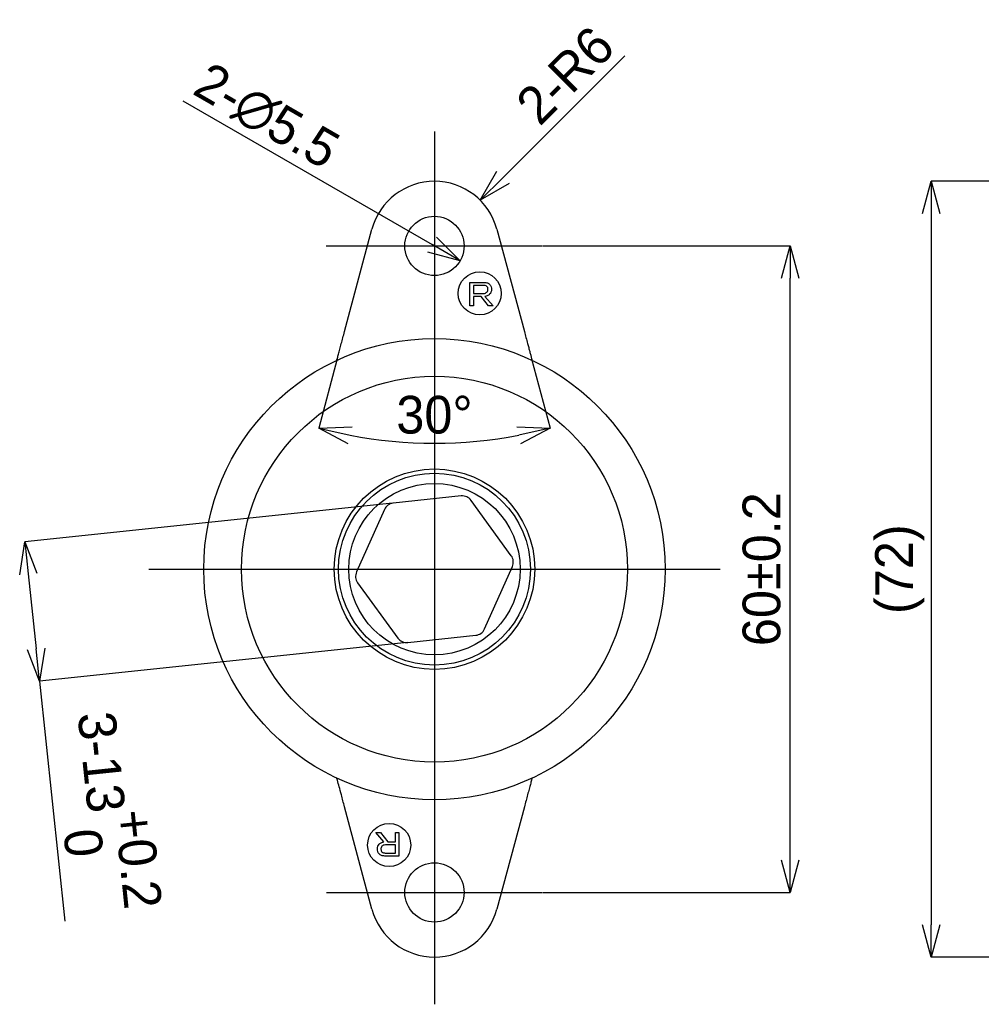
# Model space of a CAD drawing. Extents: x 13 to 256, y 19 to 302.
# Tile 2 of 4: x 14 to 103, y 200 to 291. Entities that reach past the tile are written whole.
import ezdxf

# ---------------------------------------------------------------- set-up
doc = ezdxf.new("R2010")
doc.units = 0
doc.header["$PDSIZE"] = -1
doc.linetypes.add('SLD-実線', pattern=[0])
doc.layers.get('0').update_dxf_attribs({"linetype": 'CONTINUOUS'})
doc.layers.get('Defpoints').update_dxf_attribs({"linetype": 'CONTINUOUS'})
doc.layers.add('SLD-0', color=7, linetype='SLD-実線')
doc.styles.add('SLDTEXTSTYLE1', font='txt')
doc.dimstyles.new('SLDDIMSTYLE0', dxfattribs={"dimtxt": 3.5, "dimasz": 3, "dimexe": 0, "dimexo": 0.0625, "dimgap": 0.875, "dimtad": 3, "dimdec": 4, "dimzin": 12, "dimdsep": 46, "dimtxsty": 'SLDTEXTSTYLE1', "dimblk1": 'OPEN30', "dimblk2": 'OPEN30', "dimsah": 1, "dimcen": 0.09, "dimazin": 0, "dimtfac": 1, "dimtofl": 0, "dimtmove": 0, "dimatfit": 3, "dimldrblk": 'OPEN30', "dimfxl": 1, "dimtolj": 1, "dimtzin": 12, "dimarcsym": 0})
doc.dimstyles.new('SLDDIMSTYLE1', dxfattribs={"dimtxt": 3.5, "dimasz": 3, "dimexe": 0, "dimexo": 0.0625, "dimgap": 0.875, "dimtad": 3, "dimrnd": 1e-09, "dimzin": 12, "dimdsep": 46, "dimtxsty": 'SLDTEXTSTYLE1', "dimblk1": 'OPEN30', "dimblk2": 'OPEN30', "dimsah": 1, "dimcen": 0.09, "dimadec": 0, "dimazin": 0, "dimtol": 1, "dimtp": 0.2, "dimtm": 0.2, "dimtfac": 1, "dimtdec": 1, "dimtofl": 0, "dimtmove": 0, "dimatfit": 3, "dimldrblk": 'OPEN30', "dimfxl": 1, "dimtolj": 1, "dimarcsym": 0})
doc.dimstyles.new('SLDDIMSTYLE2', dxfattribs={"dimtxt": 3.5, "dimasz": 3, "dimexe": 0, "dimexo": 0.0625, "dimgap": 0.875, "dimtad": 3, "dimdec": 1, "dimrnd": 1e-09, "dimzin": 12, "dimdsep": 46, "dimtxsty": 'SLDTEXTSTYLE1', "dimblk1": 'OPEN30', "dimblk2": 'OPEN30', "dimsah": 1, "dimcen": 0, "dimadec": 0, "dimazin": 0, "dimtfac": 1, "dimtmove": 0, "dimatfit": 3, "dimldrblk": 'OPEN30', "dimfxl": 1, "dimtolj": 1, "dimtzin": 12, "dimarcsym": 0})
doc.dimstyles.new('SLDDIMSTYLE3', dxfattribs={"dimtxt": 3.5, "dimasz": 3, "dimexe": 0, "dimexo": 0.0625, "dimgap": 0.875, "dimtad": 3, "dimrnd": 1e-09, "dimzin": 12, "dimdsep": 46, "dimtxsty": 'SLDTEXTSTYLE1', "dimblk1": 'OPEN30', "dimblk2": 'OPEN30', "dimsah": 1, "dimcen": 0, "dimadec": 0, "dimazin": 0, "dimtfac": 1, "dimtofl": 0, "dimtmove": 0, "dimatfit": 3, "dimldrblk": 'OPEN30', "dimfxl": 1, "dimtolj": 1, "dimtzin": 12, "dimarcsym": 0})
doc.dimstyles.new('SLDDIMSTYLE4', dxfattribs={"dimtxt": 3.5, "dimasz": 3, "dimexe": 0, "dimexo": 0.0625, "dimgap": 0.875, "dimtad": 3, "dimrnd": 1e-09, "dimzin": 12, "dimdsep": 46, "dimtxsty": 'SLDTEXTSTYLE1', "dimblk1": 'OPEN30', "dimblk2": 'OPEN30', "dimsah": 1, "dimcen": 0.09, "dimadec": 0, "dimazin": 0, "dimtol": 1, "dimtp": 0.2, "dimtfac": 1, "dimtdec": 1, "dimtofl": 0, "dimtmove": 0, "dimatfit": 3, "dimldrblk": 'OPEN30', "dimfxl": 1, "dimtolj": 1, "dimarcsym": 0})
doc.dimstyles.new('SLDDIMSTYLE5', dxfattribs={"dimtxt": 3.5, "dimasz": 3, "dimexe": 0, "dimexo": 0.0625, "dimgap": 0.875, "dimtad": 3, "dimrnd": 1e-09, "dimzin": 12, "dimdsep": 46, "dimtxsty": 'SLDTEXTSTYLE1', "dimblk1": 'OPEN30', "dimblk2": 'OPEN30', "dimsah": 1, "dimcen": 0.09, "dimadec": 0, "dimazin": 0, "dimtfac": 1, "dimtofl": 0, "dimtmove": 0, "dimatfit": 3, "dimldrblk": 'OPEN30', "dimfxl": 1, "dimtolj": 1, "dimtzin": 12, "dimarcsym": 0})

# ---------------------------------------------------------------- blocks, each defined once
blk = doc.blocks.new('_OPEN30')
at = {"color": 0, "linetype": 'ByBlock'}
for p, q in [((-1, 0.267949), (0, 0)), ((0, 0), (-1, -0.267949)), ((0, 0), (-1, 0))]:
    blk.add_line(p, q, dxfattribs=at)
blk = doc.blocks.new('_D_2')
at = {"layer": 'Defpoints', "color": 0}
for p in [(61.955, 270), (84.982, 270), (62.001, 210)]:
    blk.add_point(p, dxfattribs=at)
at = {"layer": 'SLD-0', "color": 0, "lineweight": -2}
for p, q in [((62.018, 270), (84.982, 270)), ((84.982, 213), (84.982, 267)), ((62.063, 210), (84.982, 210))]:
    blk.add_line(p, q, dxfattribs=at)
at = {"layer": 'SLD-0', "color": 0, "lineweight": -2, "xscale": 3, "yscale": 3, "zscale": 3}
for p, rotation in [((84.982, 270), 90), ((84.982, 210), 270)]:
    blk.add_blockref('_OPEN30', p, dxfattribs=dict(at, rotation=rotation))
at = {"layer": 'SLD-0', "color": 0, "insert": (82.357, 240), "char_height": 3.5, "attachment_point": 5, "rotation": 90, "style": 'SLDTEXTSTYLE1'}
blk.add_mtext('\\A1;60±0.2', dxfattribs=at)
blk = doc.blocks.new('_D_3')
at = {"layer": 'Defpoints', "color": 0}
for p in [(49.619, 271.375), (54.382, 268.625)]:
    blk.add_point(p, dxfattribs=at)
at = {"layer": 'SLD-0', "color": 0, "lineweight": -2}
blk.add_line((28.657, 283.477), (51.784, 270.125), dxfattribs=at)
at = {"layer": 'SLD-0', "color": 0, "lineweight": -2, "xscale": 3, "yscale": 3, "zscale": 3, "rotation": 330.0000000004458}
blk.add_blockref('_OPEN30', (54.382, 268.625), dxfattribs=at)
at = {"layer": 'SLD-0', "color": 0, "insert": (36.428, 282.022), "char_height": 3.5, "attachment_point": 5, "rotation": 330, "style": 'SLDTEXTSTYLE1'}
blk.add_mtext('\\A1;2-∅5.5', dxfattribs=at)
blk = doc.blocks.new('_D_4')
at = {"layer": 'Defpoints', "color": 0}
for p in [(56.243, 274.243), (52.001, 270)]:
    blk.add_point(p, dxfattribs=at)
at = {"layer": 'SLD-0', "color": 0, "lineweight": -2}
blk.add_line((69.66, 287.66), (58.365, 276.364), dxfattribs=at)
at = {"layer": 'SLD-0', "color": 0, "lineweight": -2, "xscale": 3, "yscale": 3, "zscale": 3, "rotation": 224.9999999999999}
blk.add_blockref('_OPEN30', (56.243, 274.243), dxfattribs=at)
at = {"layer": 'SLD-0', "color": 0, "insert": (64.133, 285.844), "char_height": 3.5, "attachment_point": 5, "rotation": 45, "style": 'SLDTEXTSTYLE1'}
blk.add_mtext('\\A1;2-R6', dxfattribs=at)
blk = doc.blocks.new('_D_5')
at = {"layer": 'Defpoints', "color": 0}
for p in [(46.205, 271.553), (57.796, 271.553), (43, 259.592), (61.001, 259.592), (48.384, 251.846)]:
    blk.add_point(p, dxfattribs=at)
at = {"layer": 'SLD-0', "color": 0, "lineweight": -2}
for p, q in [((42.984, 259.532), (41.261, 253.102)), ((61.017, 259.532), (62.74, 253.102))]:
    blk.add_line(p, q, dxfattribs=at)
blk.add_arc((52.001, 293.182), 41.494, 259.14334, 280.85666, dxfattribs=at)
at = {"layer": 'SLD-0', "color": 0, "lineweight": -2, "xscale": 3, "yscale": 3, "zscale": 3}
for p, rotation in [((41.261, 253.102), 167.0716677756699), ((62.74, 253.102), 12.92833222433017)]:
    blk.add_blockref('_OPEN30', p, dxfattribs=dict(at, rotation=rotation))
at = {"layer": 'SLD-0', "color": 0, "insert": (52.001, 254.313), "char_height": 3.5, "attachment_point": 5, "style": 'SLDTEXTSTYLE1'}
blk.add_mtext('\\A1;30°', dxfattribs=at)
blk = doc.blocks.new('_D_6')
at = {"layer": 'Defpoints', "color": 0}
for p in [(48.163, 246.132), (49.522, 233.204), (15.372, 229.614)]:
    blk.add_point(p, dxfattribs=at)
at = {"layer": 'SLD-0', "color": 0, "lineweight": -2}
for p, q in [((48.101, 246.126), (14.013, 242.543)), ((14.327, 239.56), (15.059, 232.598)), ((49.46, 233.197), (15.372, 229.614)), ((15.372, 229.614), (17.713, 207.345))]:
    blk.add_line(p, q, dxfattribs=at)
at = {"layer": 'SLD-0', "color": 0, "lineweight": -2, "xscale": 3, "yscale": 3, "zscale": 3}
for p, rotation in [((14.013, 242.543), 96.00000000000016), ((15.372, 229.614), 276.0000000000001)]:
    blk.add_blockref('_OPEN30', p, dxfattribs=dict(at, rotation=rotation))
at = {"layer": 'SLD-0', "color": 0, "insert": (21.604, 217.503), "char_height": 3.5, "attachment_point": 5, "rotation": 276, "style": 'SLDTEXTSTYLE1'}
blk.add_mtext('\\A1;3-13\\S+0.2^  0;', dxfattribs=at)
blk = doc.blocks.new('_D_7')
at = {"layer": 'Defpoints', "color": 0}
for p in [(166.878, 276), (98.078, 204), (166.878, 204)]:
    blk.add_point(p, dxfattribs=at)
at = {"layer": 'SLD-0', "color": 0, "lineweight": -2}
for p, q in [((166.816, 276), (98.078, 276)), ((98.078, 273), (98.078, 207)), ((166.816, 204), (98.078, 204))]:
    blk.add_line(p, q, dxfattribs=at)
at = {"layer": 'SLD-0', "color": 0, "lineweight": -2, "xscale": 3, "yscale": 3, "zscale": 3}
for p, rotation in [((98.078, 276), 90), ((98.078, 204), 270)]:
    blk.add_blockref('_OPEN30', p, dxfattribs=dict(at, rotation=rotation))
at = {"layer": 'SLD-0', "color": 0, "insert": (95.16, 240), "char_height": 3.5, "attachment_point": 5, "rotation": 90, "style": 'SLDTEXTSTYLE1'}
blk.add_mtext('\\A1;(72)', dxfattribs=at)

msp = doc.modelspace()

# ---------------------------------------------------------------- linework, layer by layer
at = {"color": 7, "linetype": 'SLD-実線'}
for p, q in [((43.65843, 262.04848), (46.20513, 271.55291)), ((57.79624, 271.55291), (60.34295, 262.04848)), ((55.29381, 264.43832), (55.29382, 266.62218)), ((55.29382, 266.62218), (56.60549, 266.62224)), ((56.56769, 266.34176), (55.60975, 266.34172)), ((55.60975, 266.34172), (55.60976, 265.58758)), ((56.33748, 265.30686), (55.60974, 265.30692)), ((55.60974, 265.30692), (55.60976, 264.43852)), ((55.60976, 265.58758), (56.55437, 265.58739)), ((57.01413, 264.43836), (56.33748, 265.30686)), ((56.68226, 265.3194), (57.43609, 264.43858)), ((55.60976, 264.43852), (55.29381, 264.43832)), ((57.43609, 264.43858), (57.01413, 264.43836)), ((42.95547, 259.43528), (43.00023, 259.59205)), ((61.00114, 259.59205), (61.0459, 259.43528)), ((54.47928, 246.79631), (48.16322, 246.13247)), ((59.12577, 241.25163), (55.39283, 246.38958)), ((47.3542, 245.54468), (44.77108, 239.74289)), ((56.64717, 234.45532), (59.23029, 240.25711)), ((44.87561, 238.74837), (48.60855, 233.61042)), ((49.52209, 233.20369), (55.83815, 233.86753)), ((43.00023, 220.40795), (42.95547, 220.56472)), ((61.0459, 220.56472), (61.00114, 220.40795)), ((46.20513, 208.44709), (43.65843, 217.95152)), ((60.34295, 217.95152), (57.79624, 208.44709)), ((46.56528, 215.56142), (46.98725, 215.56164)), ((47.31911, 214.6806), (46.56528, 215.56142)), ((46.98725, 215.56164), (47.66389, 214.69314)), ((48.39161, 215.56148), (48.70756, 215.56168)), ((48.39163, 214.69308), (48.39161, 215.56148)), ((48.70756, 215.56168), (48.70755, 213.37782)), ((48.39161, 214.41242), (47.447, 214.41261)), ((47.66389, 214.69314), (48.39163, 214.69308)), ((48.39162, 213.65828), (48.39161, 214.41242)), ((48.70755, 213.37782), (47.39588, 213.37776)), ((47.43368, 213.65824), (48.39162, 213.65828))]:
    msp.add_line(p, q, dxfattribs=at)
for centre, radius in [((52.00069, 270), 2.75), ((56.20069, 265.6), 2), ((52.00069, 240), 21.4), ((52.00069, 240), 17.9), ((52.00069, 240), 9.3), ((52.00069, 240), 8.90359), ((52.00069, 240), 7.95), ((47.80069, 214.4), 2), ((52.00069, 210), 2.75)]:
    msp.add_circle(centre, radius, dxfattribs=at)
for centre, radius, start, end in [((52.00069, 270), 6, 15, 165), ((54.58381, 245.80179), 1, 36, 96), ((48.26775, 245.13795), 1, 96, 156), ((58.31675, 240.66384), 1, 336, 36), ((45.68462, 239.33616), 1, 156, 216), ((55.73362, 234.86205), 1, 276, 336), ((49.41756, 234.19821), 1, 216, 276), ((52.00069, 210), 6, 195, 345)]:
    msp.add_arc(centre, radius, start, end, dxfattribs=at)
for points, knots in [([(56.87396, 266.23902), (56.82201, 266.27405), (56.7288, 266.33688), (56.61711, 266.34026), (56.56769, 266.34176)], [0, 0, 0, 0, 0.55748382, 1, 1, 1, 1]), ([(56.60549, 266.62224), (56.71476, 266.61531), (56.90981, 266.60294), (57.06244, 266.48309), (57.12956, 266.43039)], [0, 0, 0, 0, 0.56023703, 1, 1, 1, 1]), ([(56.96311, 265.98333), (56.96039, 266.03636), (56.95554, 266.13095), (56.89887, 266.20603), (56.87396, 266.23902)], [0, 0, 0, 0, 0.56053815, 1, 1, 1, 1]), ([(56.87412, 265.71548), (56.90457, 265.76098), (56.95918, 265.84258), (56.9619, 265.94016), (56.96311, 265.98333)], [0, 0, 0, 0, 0.55754198, 1, 1, 1, 1]), ([(57.29553, 265.98353), (57.28822, 265.88468), (57.27517, 265.70816), (57.16473, 265.57145), (57.11614, 265.51129)], [0, 0, 0, 0, 0.55999879, 1, 1, 1, 1]), ([(57.12956, 266.43039), (57.18478, 266.35564), (57.28371, 266.22173), (57.2919, 266.05652), (57.29553, 265.98353)], [0, 0, 0, 0, 0.55819249, 1, 1, 1, 1]), ([(56.55437, 265.58739), (56.62155, 265.5937), (56.74162, 265.60499), (56.8336, 265.68169), (56.87412, 265.71548)], [0, 0, 0, 0, 0.55946059, 1, 1, 1, 1]), ([(57.11614, 265.51129), (57.04327, 265.45671), (56.91283, 265.35898), (56.75287, 265.33152), (56.68226, 265.3194)], [0, 0, 0, 0, 0.55857565, 1, 1, 1, 1]), ([(43.00023, 259.59205), (43.01529, 259.64825), (43.04563, 259.7615), (43.11729, 260.02894), (43.22044, 260.4139), (43.35796, 260.92713), (43.50598, 261.47952), (43.60712, 261.85699), (43.65843, 262.04848)], [0, 0, 0, 0, 0.09984815, 0.20122313, 0.39655557, 0.59962303, 0.79689435, 1, 1, 1, 1]), ([(60.34295, 262.04848), (60.39231, 261.86424), (60.49247, 261.49047), (60.62647, 260.99036), (60.74336, 260.55411), (60.84071, 260.1908), (60.9303, 259.85644), (60.9773, 259.68104), (61.00114, 259.59205)], [0, 0, 0, 0, 0.19543211, 0.39647537, 0.54532393, 0.69707243, 0.84630653, 1, 1, 1, 1]), ([(43.65843, 217.95152), (43.55862, 218.32402), (43.38305, 218.97923), (43.15144, 219.84361), (43.05074, 220.21944), (43.00023, 220.40795)], [0, 0, 0, 0, 0.39638383, 0.69723166, 1, 1, 1, 1]), ([(61.00114, 220.40795), (60.96921, 220.28878), (60.90623, 220.05371), (60.78047, 219.58439), (60.59724, 218.90054), (60.4443, 218.32976), (60.34295, 217.95152)], [0, 0, 0, 0, 0.20121747, 0.39690362, 0.6003388, 1, 1, 1, 1]), ([(46.70585, 214.01647), (46.71316, 214.11532), (46.7262, 214.29184), (46.83664, 214.42855), (46.88524, 214.48871)], [0, 0, 0, 0, 0.55999879, 1, 1, 1, 1]), ([(46.87182, 213.56961), (46.8166, 213.64436), (46.71767, 213.77827), (46.70947, 213.94348), (46.70585, 214.01647)], [0, 0, 0, 0, 0.55819249, 1, 1, 1, 1]), ([(46.88524, 214.48871), (46.9581, 214.54329), (47.08855, 214.64102), (47.2485, 214.66848), (47.31911, 214.6806)], [0, 0, 0, 0, 0.55857565, 1, 1, 1, 1]), ([(47.12726, 214.28452), (47.09681, 214.23902), (47.04219, 214.15742), (47.03947, 214.05984), (47.03827, 214.01667)], [0, 0, 0, 0, 0.55754198, 1, 1, 1, 1]), ([(47.03827, 214.01667), (47.04099, 213.96364), (47.04583, 213.86905), (47.1025, 213.79397), (47.12741, 213.76098)], [0, 0, 0, 0, 0.56053815, 1, 1, 1, 1]), ([(47.447, 214.41261), (47.37982, 214.4063), (47.25975, 214.39501), (47.16778, 214.31831), (47.12726, 214.28452)], [0, 0, 0, 0, 0.55946059, 1, 1, 1, 1]), ([(47.39588, 213.37776), (47.28661, 213.38469), (47.09157, 213.39706), (46.93894, 213.51691), (46.87182, 213.56961)], [0, 0, 0, 0, 0.56023703, 1, 1, 1, 1]), ([(47.12741, 213.76098), (47.17937, 213.72595), (47.27257, 213.66312), (47.38426, 213.65974), (47.43368, 213.65824)], [0, 0, 0, 0, 0.55748382, 1, 1, 1, 1])]:
    msp.add_open_spline(points, degree=3, knots=knots, dxfattribs=at)
at = {"layer": 'SLD-0', "color": 7}
for p, q in [((52.00069, 280.61133), (52.00069, 199.61522)), ((41.9552, 270), (61.9552, 270)), ((25.50069, 240), (78.50069, 240)), ((42.00069, 210), (62.00069, 210))]:
    msp.add_line(p, q, dxfattribs=at)

# ---------------------------------------------------------------- dimensions: what is measured, and where the dimension line sits
dim = msp.add_radius_dim(center=(52.00069, 270), mpoint=(56.24333, 274.24264), text='2-<>', dimstyle='SLDDIMSTYLE3', dxfattribs=at)
dim.commit()
dim.dimension.update_dxf_attribs({"geometry": '_D_4', "text_midpoint": (65.98877, 283.98808), "dimtype": 164})
dim = msp.add_diameter_dim_2p(p1=(49.61912, 271.375), p2=(54.38226, 268.625), text='2-<>', dimstyle='SLDDIMSTYLE2', dxfattribs=at)
dim.commit()
dim.dimension.update_dxf_attribs({"geometry": '_D_3', "text_midpoint": (35.11577, 279.74851), "dimtype": 163})
for base, p1, p2, angle, text, dimstyle, picture, middle in [((98.07846, 204), (166.87846, 276), (166.87846, 204), 90, '(<>)', 'SLDDIMSTYLE5', '_D_7', (98.07846, 240)), ((15.37212, 229.61438), (48.16322, 246.13247), (49.52209, 233.20369), 96, '3-<>', 'SLDDIMSTYLE4', '_D_6', (16.69922, 216.98786))]:
    dim = msp.add_linear_dim(base=base, p1=p1, p2=p2, angle=angle, text=text, dimstyle=dimstyle, dxfattribs=at)
    dim.commit()
    dim.dimension.update_dxf_attribs({"geometry": picture, "text_midpoint": middle, "dimtype": 160})
dim = msp.add_angular_dim_2l(base=(48.38422, 251.84582), line1=((57.79624, 271.55291), (61.00115, 259.59205)), line2=((43.00023, 259.59205), (46.20513, 271.55291)), dimstyle='SLDDIMSTYLE0', override={"dimadec": 0}, dxfattribs=at)
dim.commit()
dim.dimension.update_dxf_attribs({"geometry": '_D_5', "text_midpoint": (52.00069, 251.68792), "dimtype": 162})
dim = msp.add_linear_dim(base=(84.9821, 270), p1=(62.00069, 210), p2=(61.9552, 270), angle=90, dimstyle='SLDDIMSTYLE1', dxfattribs=at)
dim.commit()
dim.dimension.update_dxf_attribs({"geometry": '_D_2', "text_midpoint": (84.9821, 240), "dimtype": 160})

doc.saveas('drawing.dxf')
